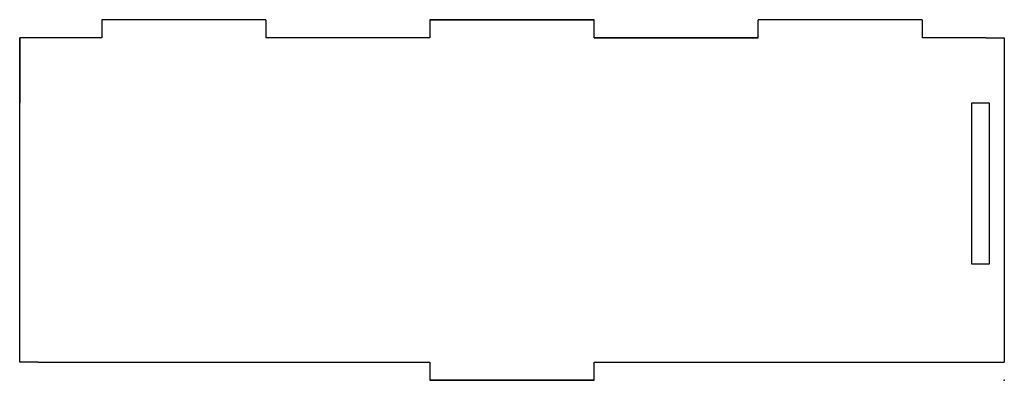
# Model space of a CAD drawing. Header units: centimetres. Extents: x -30 to 0, y 0 to 11.
import ezdxf

# ---------------------------------------------------------------- set-up
doc = ezdxf.new("R2010")
doc.units = ezdxf.units.CM
doc.header["$MEASUREMENT"] = 0
doc.layers.add('ラストSensorBox_side v1_Sketch1', color=7, linetype='Continuous')

msp = doc.modelspace()

# ---------------------------------------------------------------- linework, layer by layer
at = {"layer": 'ラストSensorBox_side v1_Sketch1'}
for p, q in [((-27.5, 11), (-27.5, 10.45)), ((-22.5, 11), (-27.5, 11)), ((-22.5, 11), (-22.5, 10.45)), ((-17.5, 11), (-17.5, 10.45)), ((-17.5, 11), (-12.5, 11)), ((-17.5, 11), (-12.5, 11)), ((-12.5, 11), (-17.5, 11)), ((-12.5, 10.45), (-12.5, 11)), ((-7.5, 10.45), (-7.5, 11)), ((-2.5, 11), (-7.5, 11)), ((-2.5, 11), (-2.5, 10.45)), ((-30, 0.55), (-30, 10.45)), ((-29.45, 10.45), (-30, 10.45)), ((-30, 10.45), (-30, 8.45)), ((-27.5, 10.45), (-29.45, 10.45)), ((-17.5, 10.45), (-22.5, 10.45)), ((-7.5, 10.45), (-12.5, 10.45)), ((-12.5, 10.45), (-7.5, 10.45)), ((-0.55, 10.45), (-2.5, 10.45)), ((-0.55, 10.45), (0, 10.45)), ((0, 10.45), (0, 0.55)), ((-1, 8.45), (-1, 3.55)), ((-0.45, 8.45), (-1, 8.45)), ((-0.45, 3.55), (-0.45, 8.45)), ((-1, 3.55), (-0.45, 3.55)), ((-29.45, 0.55), (-30, 0.55)), ((-29.45, 0.55), (-17.5, 0.55)), ((-17.5, 0.55), (-17.5, 0)), ((-12.5, 0.55), (-0.55, 0.55)), ((-12.5, 0), (-12.5, 0.55)), ((-0.55, 0.55), (0, 0.55)), ((-12.5, 0), (-17.5, 0)), ((-12.5, 0), (-17.5, 0)), ((-17.5, 0), (-12.5, 0)), ((-12.5, 0), (-17.5, 0))]:
    msp.add_line(p, q, dxfattribs=at)
msp.add_point((0, 0), dxfattribs=at)
msp.add_point((0, 0), dxfattribs=at)

doc.saveas('drawing.dxf')
